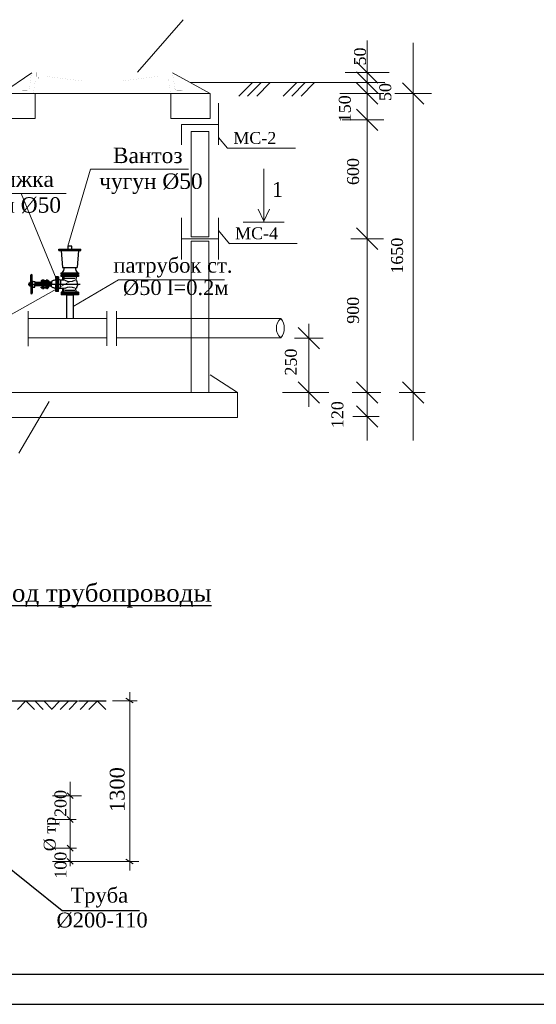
# Model space of a CAD drawing. Extents: x 0 to 361260, y 0 to 4201817.
# Tile 3 of 256: x 360231 to 360317, y 4193509 to 4193674. Entities that reach past the tile are written whole.
import ezdxf

# ---------------------------------------------------------------- set-up
doc = ezdxf.new("R2010")
doc.units = 0
doc.header["$LTSCALE"] = 0.5
doc.header["$MEASUREMENT"] = 0
doc.linetypes.add('DASHDOT', pattern=[44.21052631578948, 22.10526315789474, -11.05263157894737, 0, -11.05263157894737])
doc.linetypes.add('Dot & Dashed', pattern=[670.2777624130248, 352.7777671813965, -176.3888835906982, 0, -141.1111116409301])
for name, color, linetype in [('(040) Ограда', 7, 'Continuous'), ('1', 1, 'DASHDOT'), ('osi', 126, 'Dot & Dashed'), ('НВК-сервис', 7, 'Continuous'), ('НВК_сервис', 7, 'Continuous')]:
    doc.layers.add(name, color=color, linetype=linetype)
doc.layers.add('Armatura', color=6, linetype='Continuous', lineweight=35)
doc.styles.add('LYUDA', font='romans.shx', dxfattribs={"oblique": 15, "height": 3})
doc.styles.add('Times New Roman', font='times.ttf')
doc.styles.add('TimesCr', font='times.ttf')

# ---------------------------------------------------------------- blocks, each defined once
blk = doc.blocks.new('_Oblique')
at = {"color": 0, "linetype": 'ByBlock', "lineweight": -2}
blk.add_line((-0.5, -0.5), (0.5, 0.5), dxfattribs=at)

msp = doc.modelspace()

# ---------------------------------------------------------------- linework, layer by layer
at = {"layer": '(040) Ограда'}
for points in [[(360238.6387886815, 4193628.208748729), (360238.6387886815, 4193624.208748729)], [(360238.6387886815, 4193628.208748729), (360239.7787886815, 4193628.208748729)], [(360239.7787886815, 4193628.208748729), (360239.7787886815, 4193624.208748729)]]:
    msp.add_lwpolyline(points, dxfattribs=at)
for p, q in [((360237.3438734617, 4193635.874074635), (360241.027857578, 4193635.874074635)), ((360237.3438734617, 4193635.622512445), (360237.3438734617, 4193635.874074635)), ((360237.3438734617, 4193635.622512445), (360241.027857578, 4193635.622512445)), ((360237.7461774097, 4193635.622512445), (360237.9570457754, 4193632.792350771)), ((360240.6408741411, 4193635.622512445), (360240.4300057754, 4193632.792350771)), ((360241.027857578, 4193635.622512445), (360241.027857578, 4193635.874074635)), ((360237.9570457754, 4193632.792350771), (360240.4300057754, 4193632.792350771)), ((360237.7630665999, 4193631.907629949), (360237.7630665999, 4193631.583608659)), ((360240.6445996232, 4193631.907629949), (360240.6445996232, 4193631.583608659))]:
    msp.add_line(p, q)
at = {"color": 0, "ltscale": 30}
msp.add_line((360149.5259401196, 4193509.040157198), (360569.6110586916, 4193509.040157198), dxfattribs=at)
msp.add_lwpolyline([(360238.833237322, 4193635.874074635), (360239.5275041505, 4193635.874074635), (360239.5275041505, 4193636.372531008), (360238.833237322, 4193636.372531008)], close=True)
at = {"color": 0, "lineweight": -2, "ltscale": 0.1}
msp.add_lwpolyline([(360240.6445996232, 4193631.907629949), (360240.6445996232, 4193631.583608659), (360237.7630665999, 4193631.583608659), (360237.7630665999, 4193631.907629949)], close=True, dxfattribs=at)
for centre, start, end in [((360237.3626952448, 4193632.600871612), 307.3137378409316, 12.69002157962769), ((360241.024356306, 4193632.600871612), 167.3099784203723, 232.6862621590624)]:
    msp.add_arc(centre, 0.8716422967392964, start, end)
at = {"layer": '1', "color": 0, "lineweight": -2}
for p, q in [((360235.3819150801, 4193630.323786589), (360235.3819150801, 4193630.748192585)), ((360237.0299637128, 4193630.988053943), (360236.7452098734, 4193630.988053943)), ((360237.0299637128, 4193630.988053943), (360237.3735254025, 4193630.988053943)), ((360234.4036193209, 4193630.527871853), (360235.5793264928, 4193630.527871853)), ((360234.4036193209, 4193629.423612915), (360235.5793264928, 4193629.423612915)), ((360235.3819150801, 4193629.62769818), (360235.3819150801, 4193629.203292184)), ((360237.0299637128, 4193628.963430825), (360236.7452098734, 4193628.963430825)), ((360237.0299637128, 4193628.963430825), (360237.3735254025, 4193628.963430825)), ((360237.908669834, 4193628.181324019), (360237.908669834, 4193628.725536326)), ((360240.5089075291, 4193628.181324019), (360240.5089075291, 4193628.725536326))]:
    msp.add_line(p, q, dxfattribs=at)
at = {"layer": 'Armatura', "color": 0, "lineweight": -2}
for p, q in [((360232.634206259, 4193629.975742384), (360232.634206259, 4193631.481716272)), ((360232.7345902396, 4193631.582100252), (360232.7747759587, 4193631.582100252)), ((360232.8751599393, 4193629.975742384), (360232.8751599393, 4193631.481716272)), ((360234.4924357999, 4193630.658576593), (360234.4924357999, 4193630.527871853)), ((360234.6271200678, 4193630.658576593), (360234.4924357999, 4193630.658576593)), ((360234.6271200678, 4193630.696352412), (360234.6271200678, 4193630.275243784)), ((360234.6271200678, 4193630.696352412), (360234.8041802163, 4193630.696352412)), ((360234.8041802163, 4193630.696352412), (360234.8041802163, 4193630.275243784)), ((360236.8157826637, 4193631.198888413), (360236.8157826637, 4193629.975742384)), ((360237.0299637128, 4193631.198888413), (360236.8157826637, 4193631.198888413)), ((360237.0299637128, 4193631.198888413), (360237.0299637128, 4193629.975742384)), ((360237.0887715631, 4193630.7983048), (360237.0299637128, 4193630.7983048)), ((360237.0887715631, 4193631.198888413), (360237.0887715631, 4193629.975742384)), ((360237.3029526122, 4193631.198888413), (360237.0887715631, 4193631.198888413)), ((360237.3029526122, 4193631.198888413), (360237.3029526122, 4193629.975742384)), ((360237.650996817, 4193630.671830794), (360237.3334910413, 4193630.756303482)), ((360238.2994972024, 4193630.671830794), (360237.650996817, 4193630.671830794)), ((360240.6545107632, 4193631.475009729), (360237.7630665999, 4193631.475009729)), ((360240.6545107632, 4193631.475009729), (360237.7630665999, 4193631.475009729)), ((360237.7630665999, 4193631.28760131), (360237.7630665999, 4193631.475009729)), ((360237.7630665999, 4193631.475009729), (360237.7630665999, 4193631.28760131)), ((360240.5946390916, 4193631.28760131), (360237.7630665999, 4193631.28760131)), ((360240.6545107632, 4193631.28760131), (360237.7630665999, 4193631.28760131)), ((360240.6545107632, 4193631.28760131), (360237.7630665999, 4193631.28760131)), ((360238.0246968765, 4193630.671830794), (360238.0246968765, 4193631.30403791)), ((360238.1637610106, 4193631.257845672), (360238.1893378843, 4193630.671830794)), ((360238.2048150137, 4193631.475009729), (360238.2048150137, 4193631.583608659)), ((360240.2127623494, 4193631.515168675), (360238.2048150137, 4193631.515168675)), ((360240.2127623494, 4193631.515168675), (360238.2048150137, 4193631.515168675)), ((360238.3344630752, 4193630.992906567), (360240.047831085, 4193630.992906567)), ((360240.2538163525, 4193631.257845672), (360240.1817140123, 4193630.657572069)), ((360240.2127623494, 4193631.475009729), (360240.2127623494, 4193631.583608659)), ((360240.6545107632, 4193631.28760131), (360240.6545107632, 4193631.475009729)), ((360240.6545107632, 4193631.475009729), (360240.6545107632, 4193631.28760131)), ((360232.3148361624, 4193630.15819981), (360232.2827878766, 4193630.124546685)), ((360232.2827878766, 4193630.124546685), (360232.2827878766, 4193629.975742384)), ((360232.2827878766, 4193629.826938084), (360232.2827878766, 4193629.975742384)), ((360232.3148361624, 4193629.793284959), (360232.2827878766, 4193629.826938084)), ((360232.4511570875, 4193630.15819981), (360232.3148361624, 4193630.15819981)), ((360232.3148361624, 4193630.15819981), (360232.3148361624, 4193629.975742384)), ((360232.3148361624, 4193629.793284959), (360232.3148361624, 4193629.975742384)), ((360232.4511570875, 4193629.793284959), (360232.3148361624, 4193629.793284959)), ((360232.4890240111, 4193630.207819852), (360232.4511570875, 4193630.207819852)), ((360232.4511570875, 4193630.207819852), (360232.4511570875, 4193629.975742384)), ((360232.4511570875, 4193629.743664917), (360232.4511570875, 4193629.975742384)), ((360232.4890240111, 4193629.743664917), (360232.4511570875, 4193629.743664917)), ((360232.5950513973, 4193630.291659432), (360232.4890240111, 4193630.291659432)), ((360232.4890240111, 4193630.291659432), (360232.4890240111, 4193629.975742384)), ((360232.4890240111, 4193630.207819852), (360232.5950513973, 4193630.207819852)), ((360232.4890240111, 4193629.659825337), (360232.4890240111, 4193629.975742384)), ((360232.4890240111, 4193629.743664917), (360232.5950513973, 4193629.743664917)), ((360232.5950513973, 4193629.659825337), (360232.4890240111, 4193629.659825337)), ((360232.634206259, 4193630.362882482), (360232.5950513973, 4193630.362882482)), ((360232.5950513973, 4193630.362882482), (360232.5950513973, 4193629.975742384)), ((360232.5950513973, 4193629.588602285), (360232.5950513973, 4193629.975742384)), ((360232.634206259, 4193629.588602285), (360232.5950513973, 4193629.588602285)), ((360232.634206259, 4193629.975742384), (360232.634206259, 4193628.469768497)), ((360232.9430278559, 4193630.275243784), (360232.8751599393, 4193630.275243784)), ((360232.8751599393, 4193629.975742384), (360232.8751599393, 4193628.469768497)), ((360232.9430278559, 4193629.676240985), (360232.8751599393, 4193629.676240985)), ((360232.9430278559, 4193629.975742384), (360232.9430278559, 4193630.364342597)), ((360232.9430278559, 4193629.975742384), (360232.9430278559, 4193629.587142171)), ((360233.0229486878, 4193630.444263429), (360233.2910720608, 4193630.444263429)), ((360233.0229486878, 4193629.50722134), (360233.2910720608, 4193629.50722134)), ((360233.2910720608, 4193630.444263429), (360233.2910720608, 4193629.975742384)), ((360235.6472098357, 4193630.275243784), (360233.2910720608, 4193630.275243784)), ((360236.119694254, 4193630.096219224), (360233.2910720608, 4193630.096219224)), ((360233.2910720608, 4193629.50722134), (360233.2910720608, 4193629.975742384)), ((360236.119694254, 4193629.855265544), (360233.2910720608, 4193629.855265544)), ((360235.6472098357, 4193629.676240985), (360233.2910720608, 4193629.676240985)), ((360234.4036193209, 4193630.608189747), (360234.4036193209, 4193630.44755396)), ((360234.4036193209, 4193630.608189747), (360234.6271200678, 4193630.608189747)), ((360234.4036193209, 4193630.44755396), (360234.6271200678, 4193630.44755396)), ((360234.4036193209, 4193629.343295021), (360234.4036193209, 4193629.503930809)), ((360234.4036193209, 4193629.503930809), (360234.6271200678, 4193629.503930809)), ((360234.4036193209, 4193629.343295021), (360234.6271200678, 4193629.343295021)), ((360234.4924357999, 4193630.397167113), (360234.4924357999, 4193630.527871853)), ((360234.6271200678, 4193630.397167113), (360234.4924357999, 4193630.397167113)), ((360234.4924357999, 4193629.554317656), (360234.4924357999, 4193629.423612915)), ((360234.6271200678, 4193629.554317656), (360234.4924357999, 4193629.554317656)), ((360234.4924357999, 4193629.292908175), (360234.4924357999, 4193629.423612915)), ((360234.6271200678, 4193629.292908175), (360234.4924357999, 4193629.292908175)), ((360234.6271200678, 4193629.255132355), (360234.6271200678, 4193629.676240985)), ((360234.6271200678, 4193629.255132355), (360234.8041802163, 4193629.255132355)), ((360234.8041802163, 4193630.608189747), (360235.2338394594, 4193630.608189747)), ((360234.8041802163, 4193630.44755396), (360235.2134406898, 4193630.44755396)), ((360234.8041802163, 4193629.255132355), (360234.8041802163, 4193629.676240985)), ((360234.8041802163, 4193629.503930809), (360235.2134406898, 4193629.503930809)), ((360234.8041802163, 4193629.343295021), (360235.2338394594, 4193629.343295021)), ((360235.2134406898, 4193630.527832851), (360235.2134406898, 4193630.275243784)), ((360235.2134406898, 4193629.423651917), (360235.2134406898, 4193629.676240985)), ((360235.5300827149, 4193630.608019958), (360235.7047184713, 4193630.323786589)), ((360235.5300827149, 4193629.343464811), (360235.7047184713, 4193629.62769818)), ((360236.119694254, 4193630.323786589), (360235.7047184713, 4193630.323786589)), ((360236.119694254, 4193629.62769818), (360235.7047184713, 4193629.62769818)), ((360236.119694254, 4193630.261798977), (360236.119694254, 4193629.975742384)), ((360236.119694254, 4193629.689685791), (360236.119694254, 4193629.975742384)), ((360236.8157826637, 4193628.752596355), (360236.8157826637, 4193629.975742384)), ((360237.0299637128, 4193628.752596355), (360237.0299637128, 4193629.975742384)), ((360237.0887715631, 4193629.153179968), (360237.0299637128, 4193629.153179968)), ((360237.0887715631, 4193628.752596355), (360237.0887715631, 4193629.975742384)), ((360237.3029526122, 4193628.752596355), (360237.3029526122, 4193629.975742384)), ((360237.650996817, 4193629.279653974), (360237.3334910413, 4193629.195181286)), ((360237.650996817, 4193630.519954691), (360237.650996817, 4193629.975742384)), ((360237.650996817, 4193629.431530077), (360237.650996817, 4193629.975742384)), ((360238.2994972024, 4193629.279653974), (360237.650996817, 4193629.279653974)), ((360238.0246968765, 4193628.647446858), (360238.0246968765, 4193629.279653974)), ((360238.1637610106, 4193628.693639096), (360238.1893378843, 4193629.279653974)), ((360240.2538163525, 4193628.693639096), (360240.1817140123, 4193629.2939127)), ((360240.2025400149, 4193630.614512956), (360240.3544698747, 4193630.521307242)), ((360240.2025400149, 4193629.336971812), (360240.3544698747, 4193629.430177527)), ((360240.4938749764, 4193629.975742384), (360240.4938749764, 4193630.169416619)), ((360240.4938749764, 4193629.975742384), (360240.4938749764, 4193629.782068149)), ((360232.7345902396, 4193628.369384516), (360232.7747759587, 4193628.369384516)), ((360237.0299637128, 4193628.752596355), (360236.8157826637, 4193628.752596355)), ((360237.3029526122, 4193628.752596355), (360237.0887715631, 4193628.752596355)), ((360240.6545107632, 4193628.663883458), (360237.7630665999, 4193628.663883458)), ((360237.7630665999, 4193628.663883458), (360237.7630665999, 4193628.47647504)), ((360240.6545107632, 4193628.47647504), (360237.7630665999, 4193628.47647504)), ((360240.6545107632, 4193628.396157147), (360237.7630665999, 4193628.396157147)), ((360240.6545107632, 4193628.396157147), (360237.7630665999, 4193628.396157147)), ((360240.6545107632, 4193628.396157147), (360237.7630665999, 4193628.396157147)), ((360237.7630665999, 4193628.396157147), (360237.7630665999, 4193628.208748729)), ((360240.6545107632, 4193628.208748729), (360237.7630665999, 4193628.208748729)), ((360238.2048150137, 4193628.47647504), (360238.2048150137, 4193628.396157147)), ((360240.2127623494, 4193628.436316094), (360238.2048150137, 4193628.436316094)), ((360238.3344630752, 4193628.958578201), (360240.047831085, 4193628.958578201)), ((360240.2127623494, 4193628.47647504), (360240.2127623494, 4193628.396157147)), ((360240.6545107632, 4193628.663883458), (360240.6545107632, 4193628.47647504)), ((360240.6545107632, 4193628.396157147), (360240.6545107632, 4193628.208748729))]:
    msp.add_line(p, q, dxfattribs=at)
for points in [[(360236.8157826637, 4193630.801599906, -0.02997364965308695), (360236.721033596, 4193630.705019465, -0.05219231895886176), (360236.6581699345, 4193630.659112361, -0.1092654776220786), (360236.3954101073, 4193630.575292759, 0.1534318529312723), (360236.2120902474, 4193630.49873226, 0.01150785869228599), (360236.1698481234, 4193630.461449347, 0.04190139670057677), (360236.1593869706, 4193630.450013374, 0.04285029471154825), (360236.1435047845, 4193630.425316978, 0.02826046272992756), (360236.1249905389, 4193630.384878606, 0.07171508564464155), (360236.1195386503, 4193630.361558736, 0.04532944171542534), (360236.119694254, 4193630.323786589)], [(360236.8157826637, 4193629.149884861, 0.02997364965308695), (360236.721033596, 4193629.246465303, 0.05219231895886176), (360236.6581699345, 4193629.292372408, 0.1092654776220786), (360236.3954101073, 4193629.37619201, -0.1534318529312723), (360236.2120902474, 4193629.452752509, -0.01150785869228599), (360236.1698481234, 4193629.490035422, -0.04190139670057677), (360236.1593869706, 4193629.501471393, -0.04285029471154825), (360236.1435047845, 4193629.52616779, -0.02826046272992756), (360236.1249905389, 4193629.566606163, -0.07171508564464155), (360236.1195386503, 4193629.589926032, -0.04532944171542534), (360236.119694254, 4193629.62769818)]]:
    msp.add_lwpolyline(points, format="xyb", dxfattribs=at)
for centre, radius, start, end in [((360232.7345902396, 4193631.481716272), 0.1003839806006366, 90, 180), ((360232.7747759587, 4193631.481716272), 0.1003839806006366, 0, 90), ((360235.3819150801, 4193630.527832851), 0.1684743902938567, 28.42188805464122, 180), ((360237.3742498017, 4193630.817514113), 0.0735392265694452, 194.1843389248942, 236.3412610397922), ((360239.2087886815, 4193632.283275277), 1.829066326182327, 241.2482814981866, 297.1893716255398), ((360240.2257135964, 4193630.652287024), 0.0443158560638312, 173.1506863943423, 238.471776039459), ((360233.0229486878, 4193630.364342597), 0.07992083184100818, 90, 180), ((360233.0229486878, 4193629.587142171), 0.07992083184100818, 180, 270), ((360235.3819150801, 4193629.423651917), 0.1684743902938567, 180, 331.5781119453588), ((360237.3742498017, 4193629.133970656), 0.0735392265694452, 123.6587389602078, 165.8156610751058), ((360239.2087886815, 4193627.668209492), 1.829066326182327, 62.81062837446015, 118.7517185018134), ((360240.2257135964, 4193629.299197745), 0.0443158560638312, 121.5282239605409, 186.8493136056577), ((360239.735606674, 4193630.072579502), 0.7644267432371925, 7.277749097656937, 35.94526247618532), ((360239.735606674, 4193629.878905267), 0.7644267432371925, 324.0547375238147, 352.722250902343), ((360232.7345902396, 4193628.469768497), 0.1003839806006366, 180, 270), ((360232.7747759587, 4193628.469768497), 0.1003839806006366, 270, 0)]:
    msp.add_arc(centre, radius, start, end, dxfattribs=at)
at = {"layer": 'osi', "color": 0, "lineweight": -2}
msp.add_line((360233.0359022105, 4193629.975742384), (360240.9221561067, 4193629.975742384), dxfattribs=at)
at = {"layer": 'НВК-сервис', "color": 0, "lineweight": 20}
for p, q in [((360250.5346130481, 4193665.571180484), (360258.2081818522, 4193674.401206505)), ((360289.0979387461, 4193670.93159537), (360289.0979387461, 4193603.719944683)), ((360296.825795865, 4193670.502870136), (360296.825795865, 4193603.719944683)), ((360287.2979387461, 4193667.347124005), (360290.8979387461, 4193663.747124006)), ((360232.7912453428, 4193665.502011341), (360227.7468517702, 4193661.997519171)), ((360256.4051936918, 4193665.502011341), (360262.7468517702, 4193661.997519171)), ((360285.3979387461, 4193665.547124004), (360292.7979387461, 4193665.547124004)), ((360287.2979387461, 4193665.655357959), (360290.8979387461, 4193662.05535796)), ((360292.0979387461, 4193663.855357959), (360259.3849443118, 4193663.855357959)), ((360267.5641331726, 4193661.575357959), (360269.8441331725, 4193663.855357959)), ((360269.0041331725, 4193661.575357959), (360271.2841331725, 4193663.855357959)), ((360270.5641331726, 4193661.575357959), (360272.8441331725, 4193663.855357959)), ((360275.0041331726, 4193661.575357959), (360277.2841331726, 4193663.855357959)), ((360276.4441331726, 4193661.575357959), (360278.7241331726, 4193663.855357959)), ((360278.0041331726, 4193661.575357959), (360280.2841331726, 4193663.855357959)), ((360287.2979387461, 4193663.79751917), (360290.8979387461, 4193660.197519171)), ((360295.025795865, 4193663.79751917), (360298.625795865, 4193660.197519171)), ((360216.425850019, 4193661.997519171), (360262.7468517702, 4193661.997519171)), ((360233.3468517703, 4193661.997519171), (360233.3468517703, 4193657.79751917)), ((360256.1468517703, 4193661.997519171), (360256.1468517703, 4193657.79751917)), ((360262.7468517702, 4193661.997519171), (360262.7468517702, 4193657.79751917)), ((360264.1468517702, 4193660.397519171), (360264.1468517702, 4193653.397519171)), ((360284.4979387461, 4193661.997519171), (360291.8979387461, 4193661.997519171)), ((360293.740765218, 4193661.997519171), (360299.9108265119, 4193661.997519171)), ((360287.2979387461, 4193659.397519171), (360290.8979387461, 4193655.79751917)), ((360233.3468517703, 4193657.79751917), (360216.425850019, 4193657.79751917)), ((360262.7468517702, 4193657.79751917), (360256.1468517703, 4193657.79751917)), ((360284.8979387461, 4193657.597519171), (360291.8979387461, 4193657.597519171)), ((360257.9468517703, 4193656.79751917), (360264.1468517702, 4193656.79751917)), ((360257.9468517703, 4193656.79751917), (360264.1468517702, 4193656.79751917)), ((360257.9468517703, 4193656.79751917), (360257.9468517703, 4193653.397519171)), ((360259.5468517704, 4193655.597519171), (360259.5468517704, 4193641.177270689)), ((360259.5468517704, 4193655.597519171), (360262.5468517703, 4193655.597519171)), ((360262.5468517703, 4193655.597519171), (360262.5468517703, 4193641.177270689)), ((360264.1331411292, 4193654.600565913), (360265.6683730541, 4193652.79751917)), ((360265.6683730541, 4193652.79751917), (360277.068373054, 4193652.79751917)), ((360271.7344396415, 4193649.341183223), (360271.7344396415, 4193643.261183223)), ((360270.8262772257, 4193642.553195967), (360271.7344396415, 4193640.541183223)), ((360271.7344396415, 4193643.261183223), (360271.7344396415, 4193640.381183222)), ((360271.7344396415, 4193640.541183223), (360272.6832450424, 4193642.553195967)), ((360257.9468517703, 4193641.119086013), (360257.9468517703, 4193634.119086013)), ((360259.5468517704, 4193641.177270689), (360259.5468517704, 4193637.933578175)), ((360262.5468517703, 4193641.177270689), (360262.5468517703, 4193637.92982729)), ((360264.1468517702, 4193641.119086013), (360264.1468517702, 4193634.119086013)), ((360264.1632791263, 4193638.984395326), (360266.002461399, 4193636.784725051)), ((360275.1744396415, 4193640.381183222), (360268.2944396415, 4193640.381183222)), ((360287.2979387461, 4193639.419086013), (360290.8979387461, 4193635.819086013)), ((360257.9468517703, 4193637.619086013), (360264.1468517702, 4193637.619086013)), ((360259.5468517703, 4193637.950152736), (360262.5468517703, 4193637.950152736)), ((360259.5468517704, 4193637.225263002), (360259.5468517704, 4193623.6536935)), ((360259.5468517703, 4193637.215337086), (360262.5468517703, 4193637.215337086)), ((360262.5468517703, 4193637.225263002), (360262.5468517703, 4193623.6536935)), ((360265.970108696, 4193636.788548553), (360277.3701086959, 4193636.788548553)), ((360232.176183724, 4193624.208748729), (360245.3390125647, 4193624.208748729)), ((360247.0250776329, 4193624.208748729), (360274.6312720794, 4193624.208748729)), ((360259.5468517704, 4193623.6536935), (360259.5468517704, 4193611.776202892)), ((360262.5468517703, 4193623.6536935), (360262.5468517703, 4193611.776202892)), ((360277.5099107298, 4193622.72840697), (360281.1099107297, 4193619.12840697)), ((360279.3099107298, 4193623.348988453), (360279.3099107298, 4193609.376202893)), ((360232.1531985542, 4193620.988748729), (360245.4232125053, 4193620.988748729)), ((360247.0218491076, 4193620.988748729), (360274.6312720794, 4193620.988748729)), ((360276.8820876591, 4193620.92840697), (360281.7377338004, 4193620.92840697)), ((360267.3468517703, 4193611.776202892), (360262.7468517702, 4193614.776202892)), ((360277.5099107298, 4193613.576202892), (360281.1099107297, 4193609.976202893)), ((360287.2979387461, 4193613.576202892), (360290.8979387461, 4193609.976202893)), ((360295.025795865, 4193613.576202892), (360298.625795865, 4193609.976202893)), ((360211.425850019, 4193611.776202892), (360267.3468517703, 4193611.776202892)), ((360267.3468517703, 4193611.776202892), (360267.3468517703, 4193607.576202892)), ((360274.8924369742, 4193611.776202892), (360282.6453435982, 4193611.776202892)), ((360275.6002085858, 4193611.776202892), (360282.6203482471, 4193611.776202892)), ((360286.5726942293, 4193611.776202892), (360291.3986252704, 4193611.776202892)), ((360235.7050929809, 4193610.297884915), (360230.6258500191, 4193601.576202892)), ((360287.2979387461, 4193609.576202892), (360290.8979387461, 4193605.976202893)), ((360267.3468517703, 4193607.576202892), (360211.425850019, 4193607.576202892))]:
    msp.add_line(p, q, dxfattribs=at)
at = {"layer": 'НВК-сервис', "color": 0, "lineweight": 20, "ltscale": 2}
for p, q in [((360233.0620038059, 4193661.997519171), (360256.5460038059, 4193661.997519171)), ((360246.363399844, 4193611.782178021), (360237.4012894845, 4193611.782178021))]:
    msp.add_line(p, q, dxfattribs=at)
at = {"layer": 'НВК-сервис', "color": 0, "lineweight": 20, "ltscale": 0.5}
for p, q in [((360238.833237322, 4193636.372531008), (360242.6899440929, 4193649.289271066)), ((360242.6899440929, 4193649.289271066), (360259.1242718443, 4193649.289271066)), ((360218.6898393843, 4193645.166274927), (360238.564388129, 4193645.230556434)), ((360209.6514101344, 4193613.804241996), (360239.1838518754, 4193630.454378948))]:
    msp.add_line(p, q, dxfattribs=at)
at = {"layer": 'НВК-сервис', "lineweight": 20}
msp.add_line((360286.3727224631, 4193637.619086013), (360291.8231550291, 4193637.619086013), dxfattribs=at)
at = {"layer": 'НВК-сервис', "linetype": 'Continuous', "lineweight": 20}
for p, q in [((360294.4513637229, 4193611.776202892), (360298.8513637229, 4193611.776202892)), ((360286.723506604, 4193607.776202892), (360291.123506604, 4193607.776202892))]:
    msp.add_line(p, q, dxfattribs=at)
at = {"layer": 'НВК-сервис', "lineweight": 15, "ltscale": 0.5}
for p, q in [((360249.2651183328, 4193561.434766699), (360249.2651183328, 4193531.518494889)), ((360246.3636675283, 4193560.006572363), (360250.5151183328, 4193560.006572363)), ((360248.6001527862, 4193560.44971516), (360249.8501527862, 4193559.650165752)), ((360248.5723174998, 4193533.427387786), (360249.8223174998, 4193532.627838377))]:
    msp.add_line(p, q, dxfattribs=at)
at = {"layer": 'НВК-сервис', "ltscale": 0.5}
for p, q in [((360228.6788696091, 4193560.006572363), (360240.4963398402, 4193560.006572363)), ((360231.8307489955, 4193560.006572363), (360230.4118273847, 4193558.562825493)), ((360231.8221291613, 4193560.006572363), (360233.2410507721, 4193558.562825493)), ((360233.3133853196, 4193560.006572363), (360234.7323069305, 4193558.562825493)), ((360234.8046414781, 4193560.006572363), (360236.2235630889, 4193558.562825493)), ((360237.5138275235, 4193560.006572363), (360236.0949059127, 4193558.562825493)), ((360239.0050836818, 4193560.006572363), (360237.586162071, 4193558.562825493)), ((360240.4963398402, 4193560.006572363), (360239.0774182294, 4193558.562825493)), ((360240.6657043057, 4193560.006572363), (360245.3002200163, 4193560.006572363)), ((360242.3263275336, 4193560.006572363), (360240.9074059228, 4193558.562825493)), ((360243.817583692, 4193560.006572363), (360242.3986620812, 4193558.562825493)), ((360243.8089638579, 4193560.006572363), (360245.2278854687, 4193558.562825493)), ((360224.3396163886, 4193535.661878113), (360237.9069595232, 4193524.767626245)), ((360237.9069595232, 4193524.767626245), (360250.8636383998, 4193524.767626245))]:
    msp.add_line(p, q, dxfattribs=at)
at = {"layer": 'НВК-сервис', "linetype": 'Continuous', "lineweight": 5}
for p, q in [((360239.2671979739, 4193542.278894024), (360239.2671979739, 4193546.405466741)), ((360236.2659769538, 4193544.076537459), (360241.1549179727, 4193544.076537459)), ((360239.2671979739, 4193540.07578894), (360239.2671979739, 4193544.202361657)), ((360236.2732331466, 4193540.07578894), (360239.3734685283, 4193540.07578894)), ((360236.2732331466, 4193535.258142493), (360240.3295482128, 4193535.258142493)), ((360236.2732331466, 4193533.030717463), (360250.8001987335, 4193533.030717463))]:
    msp.add_line(p, q, dxfattribs=at)
at = {"layer": 'НВК-сервис', "lineweight": 0}
for p, q in [((360236.2913322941, 4193540.07578894), (360240.2671979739, 4193540.07578894)), ((360239.2671979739, 4193540.07578894), (360239.2671979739, 4193532.240178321))]:
    msp.add_line(p, q, dxfattribs=at)
at = {"layer": 'НВК-сервис', "color": 0, "lineweight": 20, "const_width": 0.0070992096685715}
for points in [[(360244.5982195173, 4193661.997519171), (360230.9322409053, 4193661.997519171), (360230.9322409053, 4193662.210495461, -0.4142135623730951), (360231.2872013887, 4193662.565455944), (360232.0214576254, 4193662.565455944, 0.3695011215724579), (360232.3721609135, 4193662.865606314), (360232.7912453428, 4193665.547124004), (360244.5982195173, 4193665.547124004)], [(360244.5982195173, 4193661.997519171), (360258.2641981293, 4193661.997519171), (360258.2641981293, 4193662.210495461, 0.4142135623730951), (360257.9092376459, 4193662.565455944), (360257.1749814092, 4193662.565455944, -0.3695011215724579), (360256.8242781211, 4193662.865606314), (360256.4051936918, 4193665.547124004), (360244.5982195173, 4193665.547124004)]]:
    msp.add_lwpolyline(points, format="xyb", dxfattribs=at)
for points in [[(360233.3591821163, 4193665.547124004), (360233.3591821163, 4193664.798053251)], [(360233.594444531, 4193664.837203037), (360233.594444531, 4193665.547124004)], [(360255.6019945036, 4193664.837203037), (360255.6019945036, 4193665.547124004)], [(360255.8372569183, 4193665.547124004), (360255.8372569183, 4193664.798053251)], [(360233.3591821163, 4193664.798053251), (360235.8568779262, 4193664.798053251)], [(360233.8784129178, 4193664.513867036), (360233.8784129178, 4193664.798053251)], [(360241.1196067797, 4193664.127282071), (360234.9927279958, 4193664.908195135)], [(360241.1196067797, 4193664.127282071), (360241.6875435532, 4193664.127282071)], [(360241.6875435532, 4193664.127282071), (360244.5982195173, 4193664.127282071)], [(360247.5088954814, 4193664.127282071), (360244.5982195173, 4193664.127282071)], [(360248.0768322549, 4193664.127282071), (360247.5088954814, 4193664.127282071)], [(360248.0768322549, 4193664.127282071), (360254.2037110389, 4193664.908195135)], [(360255.8372569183, 4193664.798053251), (360253.3395611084, 4193664.798053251)], [(360255.3180261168, 4193664.513867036), (360255.3180261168, 4193664.798053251)]]:
    msp.add_lwpolyline(points, dxfattribs=at)
at = {"layer": 'НВК-сервис', "color": 0, "lineweight": 20}
for points in [[(360233.0620038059, 4193661.997519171, 0.0070992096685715, 0.0070992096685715, 0), (360233.3952634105, 4193664.211736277, 0.0070992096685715, 0.0070992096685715, -0.3711057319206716), (360233.7462704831, 4193664.513867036, 0.0070992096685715, 0.0070992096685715, 0), (360238.0865428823, 4193664.513867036, 0, 0, 0)], [(360233.594444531, 4193664.837203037, 0.0070992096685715, 0.0070992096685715, 0), (360233.8784129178, 4193664.837203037, 0.0070992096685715, 0.0070992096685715, 0), (360233.8784129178, 4193664.837203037, 0.0070992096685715, 0.0070992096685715, -0.4142135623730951), (360233.9494050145, 4193664.908195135, 0.0070992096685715, 0.0070992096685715, 0), (360240.8396750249, 4193664.908195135, 0.0070992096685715, 0, -0.4142135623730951), (360241.0171552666, 4193664.730714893, 0, 0, 0), (360241.1196067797, 4193664.127282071, 0, 0, 0)], [(360241.6875435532, 4193664.127282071, 0, 0, 0), (360241.7943783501, 4193664.730714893, 0, 0.0070992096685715, -0.4142135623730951), (360241.9718585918, 4193664.908195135, 0.0070992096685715, 0.0070992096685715, 0), (360244.5982195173, 4193664.908195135, 0, 0, 0)], [(360247.5088954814, 4193664.127282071, 0, 0, 0), (360247.4020606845, 4193664.730714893, 0, 0.0070992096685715, 0.4142135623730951), (360247.2245804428, 4193664.908195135, 0.0070992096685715, 0.0070992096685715, 0), (360244.5982195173, 4193664.908195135, 0, 0, 0)], [(360255.6019945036, 4193664.837203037, 0.0070992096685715, 0.0070992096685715, 0), (360255.3180261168, 4193664.837203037, 0.0070992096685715, 0.0070992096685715, 0), (360255.3180261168, 4193664.837203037, 0.0070992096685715, 0.0070992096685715, 0.4142135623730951), (360255.2470340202, 4193664.908195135, 0.0070992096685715, 0.0070992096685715, 0), (360248.3567640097, 4193664.908195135, 0.0070992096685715, 0, 0.4142135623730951), (360248.179283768, 4193664.730714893, 0, 0, 0), (360248.0768322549, 4193664.127282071, 0, 0, 0)], [(360256.1344352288, 4193661.997519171, 0.0070992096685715, 0.0070992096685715, 0), (360255.8011756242, 4193664.211736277, 0.0070992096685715, 0.0070992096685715, 0.3711057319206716), (360255.4501685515, 4193664.513867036, 0.0070992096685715, 0.0070992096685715, 0), (360251.1098961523, 4193664.513867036, 0, 0, 0)]]:
    msp.add_lwpolyline(points, format="xyseb", dxfattribs=at)
at = {"layer": 'НВК-сервис', "color": 0, "lineweight": 20, "ltscale": 0.5}
for points in [[(360237.3029526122, 4193629.975742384), (360231.0511942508, 4193645.206256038)], [(360239.7787886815, 4193626.208748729), (360247.3436413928, 4193630.717387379), (360265.151219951, 4193630.717387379)]]:
    msp.add_lwpolyline(points, dxfattribs=at)
at = {"layer": 'НВК-сервис', "color": 0, "linetype": 'ByBlock', "lineweight": 20, "ltscale": 4}
for points in [[(360232.176183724, 4193625.438232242), (360232.176183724, 4193619.560971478)], [(360245.4088500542, 4193625.438232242), (360245.4088500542, 4193619.647189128)], [(360247.01513813, 4193625.438232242), (360247.01513813, 4193619.647189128)]]:
    msp.add_lwpolyline(points, dxfattribs=at)
at = {"layer": 'НВК-сервис', "color": 0, "lineweight": 20}
for centre, radius, start, end in [((360275.9237475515, 4193622.598748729), 2.064604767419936, 128.7567928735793, 231.2432071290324), ((360272.5578154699, 4193622.598748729), 2.625132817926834, 322.1713341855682, 37.82866581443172)]:
    msp.add_arc(centre, radius, start, end, dxfattribs=at)
at = {"layer": 'НВК_сервис', "color": 0, "linetype": 'ByBlock'}
for p, q in [((360564.5259401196, 4193514.040157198), (360169.5259401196, 4193514.040157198)), ((360149.5259477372, 4193509.040157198), (360569.5259477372, 4193509.040157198))]:
    msp.add_line(p, q, dxfattribs=at)

# ---------------------------------------------------------------- block references
at = {"layer": 'НВК-сервис', "lineweight": 0}
for p, rotation in [((360239.2380522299, 4193544.082762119), 90), ((360239.2671979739, 4193540.07578894), 90), ((360239.2671979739, 4193535.275788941), 270), ((360239.2671979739, 4193533.048363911), 270)]:
    msp.add_blockref('_Oblique', p, dxfattribs=dict(at, rotation=rotation))

# ---------------------------------------------------------------- texts
at = {"color": 0, "ltscale": 0.25, "insert": (360256.501469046, 4193634.419480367), "char_height": 2.50008, "width": 20.49016363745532, "attachment_point": 2, "line_spacing_factor": 0.9, "style": 'LYUDA'}
msp.add_mtext('{\\fTimes New Roman|b0|i0|c204|p18;\\Q0;патрубок ст.  \\P %%C50 \\fTimes New Roman|b0|i0|c0|p18;l=0.2\\fTimes New Roman|b0|i0|c204|p18;м }', dxfattribs=at)
at = {"layer": 'НВК-сервис', "color": 0, "lineweight": 20, "style": 'Times New Roman'}
msp.add_text('1', height=2.5, dxfattribs=at).set_placement((360273.110280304, 4193644.640439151))
at = {"layer": 'НВК-сервис', "color": 0, "lineweight": 20, "ltscale": 0.25, "char_height": 2, "attachment_point": 2, "rotation": 90, "style": 'LYUDA'}
for s, insert, width in [('{\\fTimes New Roman|b0|i0|c204|p18;\\Q0;50}', (360286.9022423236, 4193668.223998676), 19.8), ('{\\fTimes New Roman|b0|i0|c204|p18;\\Q0;50}', (360291.1463825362, 4193662.24776847), 19.8), ('{\\fTimes New Roman|b0|i0|c204|p18;\\Q0;150}', (360284.3520453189, 4193659.440622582), 19.8), ('{\\fTimes New Roman|b0|i0|c204|p18;\\Q0;600}', (360285.739681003, 4193648.902351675), 9.38961899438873), ('{\\fTimes New Roman|b0|i0|c204|p18;\\Q0;1650}', (360293.1288392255, 4193634.770208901), 19.8), ('{\\fTimes New Roman|b0|i0|c204|p18;\\Q0;900}', (360285.739681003, 4193625.595513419), 15.11066982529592), ('{\\fTimes New Roman|b0|i0|c204|p18;\\Q0;250}', (360275.2979387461, 4193616.897482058), 19.8), ('{\\fTimes New Roman|b0|i0|c204|p18;\\Q0;120}', (360283.1131870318, 4193608.068086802), 19.8)]:
    msp.add_mtext(s, dxfattribs=dict(at, insert=insert, width=width))
at = {"layer": 'НВК-сервис', "color": 0, "lineweight": 20, "ltscale": 0.25, "char_height": 2, "width": 8.994059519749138, "attachment_point": 2, "style": 'LYUDA'}
for s, insert in [('{\\fTimes New Roman|b0|i0|c204|p18;\\Q0;МС-2}', (360270.2463031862, 4193655.541973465)), ('{\\fTimes New Roman|b0|i0|c204|p18;\\Q0;МС-4}', (360270.5480388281, 4193639.533002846))]:
    msp.add_mtext(s, dxfattribs=dict(at, insert=insert))
at = {"layer": 'НВК-сервис', "color": 0, "lineweight": 20, "ltscale": 0.5, "char_height": 2.6, "attachment_point": 1, "style": 'TimesCr'}
for s, insert, width in [('\\pi5.89428;{\\fTimes New Roman|b0|i0|c204|p18;Вантоз\\P\\pi2.62038; чугун Ø50}', (360240.5300780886, 4193652.915582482), 23.03397857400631), ('\\pi2.76789;{\\fTimes New Roman|b0|i0|c204|p18;Задвижка\\P\\pi1.6619; чугун Ø50}', (360217.713120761, 4193648.920246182), 21.117026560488)]:
    msp.add_mtext(s, dxfattribs=dict(at, insert=insert, width=width))
at = {"layer": 'НВК-сервис', "ltscale": 0.5, "insert": (360229.3851349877, 4193579.643304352), "char_height": 3, "width": 79.69162650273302, "attachment_point": 2}
msp.add_mtext('{\\fTimes New Roman|b0|i0|c204|p18;\\LРазрез траншей под трубопроводы}', dxfattribs=at)
at = {"layer": 'НВК-сервис', "color": 0, "lineweight": 30, "insert": (360247.1593713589, 4193545.090853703), "char_height": 2.5, "attachment_point": 5, "rotation": 90}
msp.add_mtext('{\\fTimes New Roman|b0|i0|c204|p18;1300}', dxfattribs=at)
at = {"layer": 'НВК-сервис', "lineweight": 25, "char_height": 2, "attachment_point": 5, "rotation": 90, "style": 'TimesCr'}
for s, insert in [('{\\fTimes New Roman|b0|i0|c204|p18;200}', (360237.645110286, 4193542.775304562)), ('%%C тр', (360236.1246196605, 4193537.637456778)), ('{\\fTimes New Roman|b0|i0|c204|p18;100}', (360237.645110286, 4193532.39651755))]:
    msp.add_mtext(s, dxfattribs=dict(at, insert=insert))
at = {"layer": 'НВК-сервис', "ltscale": 0.5, "insert": (360244.1385273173, 4193528.611730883), "char_height": 2.5, "width": 17.0384915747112, "attachment_point": 2, "style": 'TimesCr'}
msp.add_mtext('{\\fTimes New Roman|b0|i0|c204|p18;Труба \\P %%C200-110  }', dxfattribs=at)

doc.saveas('drawing.dxf')
